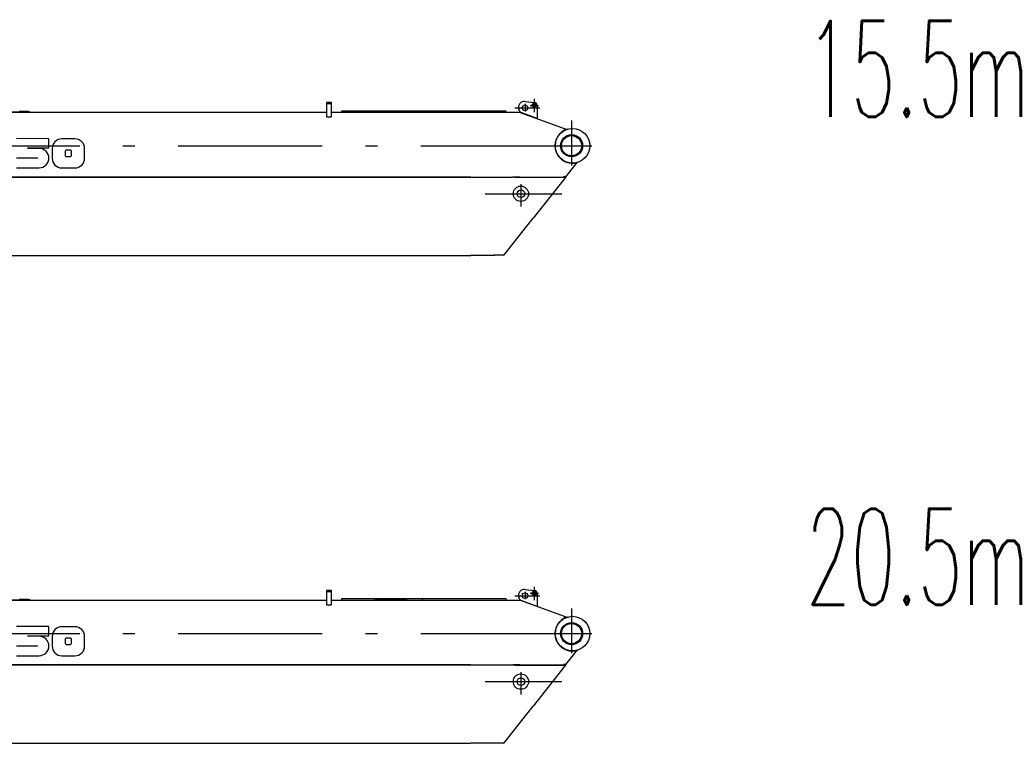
# Model space of a CAD drawing. Extents: x 14406 to 74504, y 8350 to 55392.
# Tile 25 of 25: x 64255 to 74504, y 43485 to 51018. Entities that reach past the tile are written whole.
import ezdxf
from ezdxf.enums import TextEntityAlignment as Align

# ---------------------------------------------------------------- set-up
doc = ezdxf.new("R2010")
doc.units = 0
doc.header["$LTSCALE"] = 50
doc.linetypes.add('CENTER', pattern=[50.5, 30, -9, 2.5, -9])
doc.linetypes.add('HIDDEN', pattern=[12.6, 8.4, -4.2])
for name, color, linetype in [('1', 7, 'CONTINUOUS'), ('11', 7, 'CONTINUOUS'), ('611', 7, 'CONTINUOUS')]:
    doc.layers.add(name, color=color, linetype=linetype)
doc.styles.get("Standard").update_dxf_attribs({"font": 'txt', "bigfont": 'bigfont'})

# ---------------------------------------------------------------- blocks, each defined once
blk = doc.blocks.new('*G6565')
at = {"layer": '11', "color": 7, "linetype": 'CONTINUOUS'}
blk.add_arc((64458, 44498), 101, -90, 0.3206, dxfattribs=at)
blk = doc.blocks.new('*G6666')
at = {"layer": '11', "color": 7, "linetype": 'CONTINUOUS'}
blk.add_arc((64694, 44598), 101, 90.0009, -179.8462, dxfattribs=at)
blk = doc.blocks.new('*G6767')
at = {"layer": '11', "color": 7, "linetype": 'CONTINUOUS'}
blk.add_arc((64779, 44531), 16.9, -90.166, 0, dxfattribs=at)
blk = doc.blocks.new('*G6868')
at = {"layer": '11', "color": 7, "linetype": 'CONTINUOUS'}
blk.add_arc((64745, 44565), 16.9, 89.834, 180, dxfattribs=at)
blk = doc.blocks.new('*G6969')
at = {"layer": '11', "color": 7, "linetype": 'CONTINUOUS'}
blk.add_arc((64779, 44565), 16.9, 0, 90.166, dxfattribs=at)
blk = doc.blocks.new('*G7070')
at = {"layer": '11', "color": 7, "linetype": 'CONTINUOUS'}
blk.add_arc((64830, 44497), 101, -89.9991, 0.1538, dxfattribs=at)
blk = doc.blocks.new('*G6464')
at = {"layer": '1', "color": 7, "linetype": 'CONTINUOUS'}
blk.add_arc((64439, 44498), 2.12, -90, 90, dxfattribs=at)
at = {"layer": '11', "color": 7, "linetype": 'CENTER'}
for p, q in [((69611, 45115), (69611, 44975)), ((69410, 45022), (69669, 45022)), ((69515, 45062), (69515, 44985)), ((69569, 45047), (69657, 45047)), ((70000, 44890), (70000, 44422)), ((55805, 44627), (70215, 44627)), ((69789, 44627), (70212, 44627)), ((69472, 44227), (69472, 43994)), ((69100, 44127), (69900, 44127))]:
    blk.add_line(p, q, dxfattribs=at)
at = {"layer": '11', "color": 7, "linetype": 'HIDDEN'}
for p, q in [((67500, 45076), (67450, 45076)), ((67450, 45076), (67450, 45066)), ((67450, 45066), (67500, 45066)), ((67500, 45066), (67500, 45076)), ((69460, 44301), (69399, 44301)), ((69399, 44301), (69924, 44301)), ((69924, 44301), (69924, 44311))]:
    blk.add_line(p, q, dxfattribs=at)
at = {"layer": '11', "color": 7, "linetype": 'CONTINUOUS'}
for p, q in [((67500, 45076), (67450, 45076)), ((67450, 45076), (67450, 44928)), ((67500, 44976), (67500, 45076)), ((69463, 44975), (69452, 45008)), ((69515, 45087), (69614, 45077)), ((69641, 45047), (69641, 44911)), ((60068, 44976), (67450, 44976)), ((64361, 44976), (63761, 44976)), ((64250, 44986), (64342, 44986)), ((64342, 44986), (64361, 44981)), ((64361, 44981), (64361, 44976)), ((67450, 44928), (67500, 44928)), ((67500, 44928), (67500, 44976)), ((67500, 44976), (68950, 44976)), ((67606, 44988), (67606, 44976)), ((68750, 44988), (67606, 44988)), ((67606, 44976), (69070, 44976)), ((67946, 44988), (67959, 44988)), ((67959, 44976), (67969, 44976)), ((67970, 44988), (68289, 44988)), ((68450, 44976), (68440, 44976)), ((68450, 44976), (69138, 44976)), ((69154, 44988), (68750, 44988)), ((68950, 44976), (69150, 44976)), ((69070, 44976), (69138, 44976)), ((69320, 44988), (69150, 44988)), ((69150, 44976), (69320, 44976)), ((69150, 44976), (69450, 44976)), ((69150, 44976), (69463, 44976)), ((69320, 44976), (69320, 44988)), ((69463, 44975), (69466, 44974)), ((69641, 44911), (69463, 44975)), ((69466, 44974), (69932, 44805)), ((69925, 44788), (69932, 44805)), ((69932, 44805), (69926, 44788)), ((69956, 44799), (69927, 44787)), ((69932, 44805), (69956, 44799)), ((64559, 44700), (64221, 44701)), ((64559, 44604), (64559, 44700)), ((64830, 44699), (64695, 44699)), ((69927, 44787), (69925, 44788)), ((64340, 44599), (64340, 44604)), ((64340, 44604), (64559, 44604)), ((64458, 44599), (64340, 44599)), ((64593, 44598), (64593, 44497)), ((64931, 44497), (64931, 44598)), ((64221, 44501), (64439, 44501)), ((64439, 44496), (64221, 44496)), ((64728, 44565), (64728, 44531)), ((64779, 44581), (64745, 44581)), ((64745, 44514), (64779, 44514)), ((64796, 44531), (64796, 44564)), ((64221, 44397), (64457, 44397)), ((64694, 44396), (64829, 44396)), ((69941, 44304), (70049, 44440)), ((70049, 44440), (70039, 44447)), ((70043, 44450), (70041, 44446)), ((70041, 44446), (70049, 44440)), ((70063, 44455), (70043, 44450)), ((70049, 44440), (70063, 44455)), ((68950, 44301), (60146, 44301)), ((60146, 44301), (68950, 44301)), ((68950, 44301), (69387, 44301)), ((69397, 44301), (69387, 44303)), ((69397, 44301), (69924, 44301)), ((69397, 44300), (69397, 44300)), ((69397, 44300), (69923, 44300)), ((69933, 44294), (69601, 43873)), ((69924, 44301), (69932, 44311)), ((69941, 44304), (69933, 44294)), ((69535, 43789), (69601, 43873)), ((69300, 43495), (69533, 43790)), ((69533, 43790), (69535, 43789)), ((62165, 43485), (68950, 43485)), ((69202, 43485), (68950, 43485)), ((69250, 43488), (69190, 43488)), ((69282, 43488), (69212, 43488)), ((69290, 43488), (69282, 43488)), ((69290, 43488), (69298, 43491)), ((69298, 43491), (69300, 43495))]:
    blk.add_line(p, q, dxfattribs=at)
for centre, radius in [((69515, 45022), 30), ((69611, 45047), 22.3), ((69611, 45047), 22.3), ((69611, 45047), 15), ((70010, 44627), 180), ((70000, 44627), 115), ((70000, 44627), 105), ((69472, 44127), 80), ((69472, 44127), 40)]:
    blk.add_circle(centre, radius, dxfattribs=at)
for centre, radius, start, end in [((69508, 45028), 60, 83.9249, -160.4813), ((69611, 45047), 30, 0, 83.5024), ((64830, 44598), 101, -0.1555, 89.9974), ((70010, 44627), 182, 118.7208, -80.7923), ((64458, 44498), 101, -0.3206, 90), ((64694, 44497), 101, 179.8462, -90.0009), ((64745, 44531), 16.9, 180, -89.834)]:
    blk.add_arc(centre, radius, start, end, dxfattribs=at)
at = {"layer": '611', "color": 7, "linetype": 'CONTINUOUS'}
blk.add_line((68695, 44976), (68750, 44976), dxfattribs=at)
at = {"layer": '11', "color": 7, "linetype": 'CONTINUOUS'}
for name in ['*G6666', '*G6565', '*G6868', '*G6969', '*G6767', '*G7070']:
    blk.add_blockref(name, (0, 0), dxfattribs=at)
blk = doc.blocks.new('*G107107')
at = {"layer": '11', "color": 7, "linetype": 'CONTINUOUS'}
blk.add_arc((64458, 49577), 101, -90, 0.3206, dxfattribs=at)
blk = doc.blocks.new('*G108108')
at = {"layer": '11', "color": 7, "linetype": 'CONTINUOUS'}
blk.add_arc((64694, 49677), 101, 90.0009, -179.8462, dxfattribs=at)
blk = doc.blocks.new('*G109109')
at = {"layer": '11', "color": 7, "linetype": 'CONTINUOUS'}
blk.add_arc((64779, 49610), 16.9, -90.166, 0, dxfattribs=at)
blk = doc.blocks.new('*G110110')
at = {"layer": '11', "color": 7, "linetype": 'CONTINUOUS'}
blk.add_arc((64745, 49643), 16.9, 89.834, 180, dxfattribs=at)
blk = doc.blocks.new('*G111111')
at = {"layer": '11', "color": 7, "linetype": 'CONTINUOUS'}
blk.add_arc((64779, 49643), 16.9, 0, 90.166, dxfattribs=at)
blk = doc.blocks.new('*G112112')
at = {"layer": '11', "color": 7, "linetype": 'CONTINUOUS'}
blk.add_arc((64830, 49576), 101, -89.9991, 0.1538, dxfattribs=at)
blk = doc.blocks.new('*G106106')
at = {"layer": '1', "color": 7, "linetype": 'CONTINUOUS'}
blk.add_arc((64439, 49577), 2.12, -90, 90, dxfattribs=at)
at = {"layer": '11', "color": 7, "linetype": 'HIDDEN'}
for p, q in [((67500, 50155), (67450, 50155)), ((67450, 50155), (67450, 50145)), ((67450, 50145), (67500, 50145)), ((67500, 50145), (67500, 50155)), ((69460, 49380), (69399, 49380)), ((69399, 49380), (69924, 49380)), ((69924, 49380), (69924, 49390))]:
    blk.add_line(p, q, dxfattribs=at)
at = {"layer": '11', "color": 7, "linetype": 'CONTINUOUS'}
for p, q in [((67500, 50155), (67450, 50155)), ((67450, 50155), (67450, 50007)), ((67500, 50055), (67500, 50155)), ((69515, 50166), (69614, 50156)), ((69641, 50126), (69641, 49989)), ((60068, 50055), (67450, 50055)), ((64361, 50055), (63761, 50055)), ((64250, 50065), (64342, 50065)), ((64342, 50065), (64361, 50060)), ((64361, 50060), (64361, 50055)), ((67500, 50007), (67500, 50055)), ((67500, 50055), (68950, 50055)), ((67606, 50067), (67606, 50055)), ((68750, 50067), (67606, 50067)), ((67606, 50055), (69070, 50055)), ((67946, 50067), (67959, 50067)), ((67959, 50055), (67969, 50055)), ((67970, 50067), (68289, 50067)), ((68450, 50055), (68440, 50055)), ((68450, 50055), (69138, 50055)), ((69154, 50067), (68750, 50067)), ((68950, 50055), (69150, 50055)), ((69070, 50055), (69138, 50055)), ((69320, 50067), (69150, 50067)), ((69150, 50055), (69320, 50055)), ((69150, 50055), (69450, 50055)), ((69150, 50055), (69463, 50055)), ((69320, 50055), (69320, 50067)), ((69463, 50054), (69452, 50087)), ((69463, 50054), (69466, 50053)), ((69641, 49989), (69463, 50054)), ((69466, 50053), (69932, 49883)), ((67450, 50007), (67500, 50007)), ((69925, 49867), (69932, 49883)), ((69927, 49866), (69925, 49867)), ((69932, 49883), (69926, 49866)), ((69956, 49878), (69927, 49866)), ((69932, 49883), (69956, 49878)), ((64559, 49779), (64221, 49780)), ((64559, 49683), (64559, 49779)), ((64830, 49778), (64695, 49778)), ((64340, 49678), (64340, 49683)), ((64340, 49683), (64559, 49683)), ((64458, 49678), (64340, 49678)), ((64593, 49677), (64593, 49576)), ((64728, 49643), (64728, 49610)), ((64779, 49660), (64745, 49660)), ((64796, 49609), (64796, 49643)), ((64931, 49576), (64931, 49677)), ((64221, 49579), (64439, 49579)), ((64439, 49575), (64221, 49575)), ((64745, 49593), (64779, 49593)), ((69941, 49382), (70049, 49519)), ((70049, 49519), (70039, 49526)), ((70043, 49529), (70041, 49525)), ((70041, 49525), (70049, 49519)), ((70063, 49534), (70043, 49529)), ((70049, 49519), (70063, 49534)), ((64221, 49476), (64457, 49476)), ((64694, 49475), (64829, 49475)), ((68950, 49380), (60146, 49380)), ((60146, 49380), (68950, 49380)), ((68950, 49380), (69387, 49380)), ((69397, 49380), (69387, 49382)), ((69397, 49380), (69924, 49380)), ((69397, 49379), (69397, 49379)), ((69397, 49379), (69923, 49379)), ((69933, 49372), (69601, 48951)), ((69924, 49380), (69932, 49390)), ((69941, 49382), (69933, 49372)), ((69535, 48868), (69601, 48951)), ((69300, 48574), (69533, 48869)), ((69533, 48869), (69535, 48868)), ((62165, 48564), (68950, 48564)), ((69202, 48564), (68950, 48564)), ((69250, 48567), (69190, 48567)), ((69282, 48567), (69212, 48567)), ((69290, 48567), (69282, 48567)), ((69290, 48567), (69298, 48570)), ((69298, 48570), (69300, 48574))]:
    blk.add_line(p, q, dxfattribs=at)
at = {"layer": '11', "color": 7, "linetype": 'CENTER'}
for p, q in [((69515, 50141), (69515, 50064)), ((69569, 50126), (69657, 50126)), ((69611, 50194), (69611, 50054)), ((69410, 50101), (69669, 50101)), ((70000, 49968), (70000, 49500)), ((55805, 49706), (70215, 49706)), ((69789, 49706), (70212, 49706)), ((69472, 49306), (69472, 49073)), ((69100, 49206), (69900, 49206))]:
    blk.add_line(p, q, dxfattribs=at)
at = {"layer": '11', "color": 7, "linetype": 'CONTINUOUS'}
for centre, radius in [((69515, 50101), 30), ((69611, 50126), 22.3), ((69611, 50126), 22.3), ((69611, 50126), 15), ((70010, 49706), 180), ((70000, 49706), 115), ((70000, 49706), 105), ((69472, 49206), 80), ((69472, 49206), 40)]:
    blk.add_circle(centre, radius, dxfattribs=at)
for centre, radius, start, end in [((69508, 50107), 60, 83.9249, -160.4813), ((69611, 50126), 30, 0, 83.5024), ((70010, 49706), 182, 118.7208, -80.7923), ((64830, 49677), 101, -0.1555, 89.9974), ((64458, 49577), 101, -0.3206, 90), ((64745, 49610), 16.9, 180, -89.834), ((64694, 49576), 101, 179.8462, -90.0009)]:
    blk.add_arc(centre, radius, start, end, dxfattribs=at)
at = {"layer": '611', "color": 7, "linetype": 'CONTINUOUS'}
blk.add_line((68695, 50055), (68750, 50055), dxfattribs=at)
at = {"layer": '11', "color": 7, "linetype": 'CONTINUOUS'}
for name in ['*G108108', '*G110110', '*G111111', '*G109109', '*G107107', '*G112112']:
    blk.add_blockref(name, (0, 0), dxfattribs=at)

msp = doc.modelspace()

# ---------------------------------------------------------------- block references
at = {"layer": '11', "color": 7, "linetype": 'CONTINUOUS'}
for name in ['*G106106', '*G6464']:
    msp.add_blockref(name, (0, 0), dxfattribs=at)

# ---------------------------------------------------------------- texts
at = {"layer": '11', "color": 7, "linetype": 'CONTINUOUS', "width": 0.543478}
for s, p in [('15.5m', (72440, 49706)), ('20.5m', (72440, 44627))]:
    msp.add_text(s, height=1000, dxfattribs=at).set_placement(p, align=Align.BOTTOM_LEFT)

doc.saveas('drawing.dxf')
